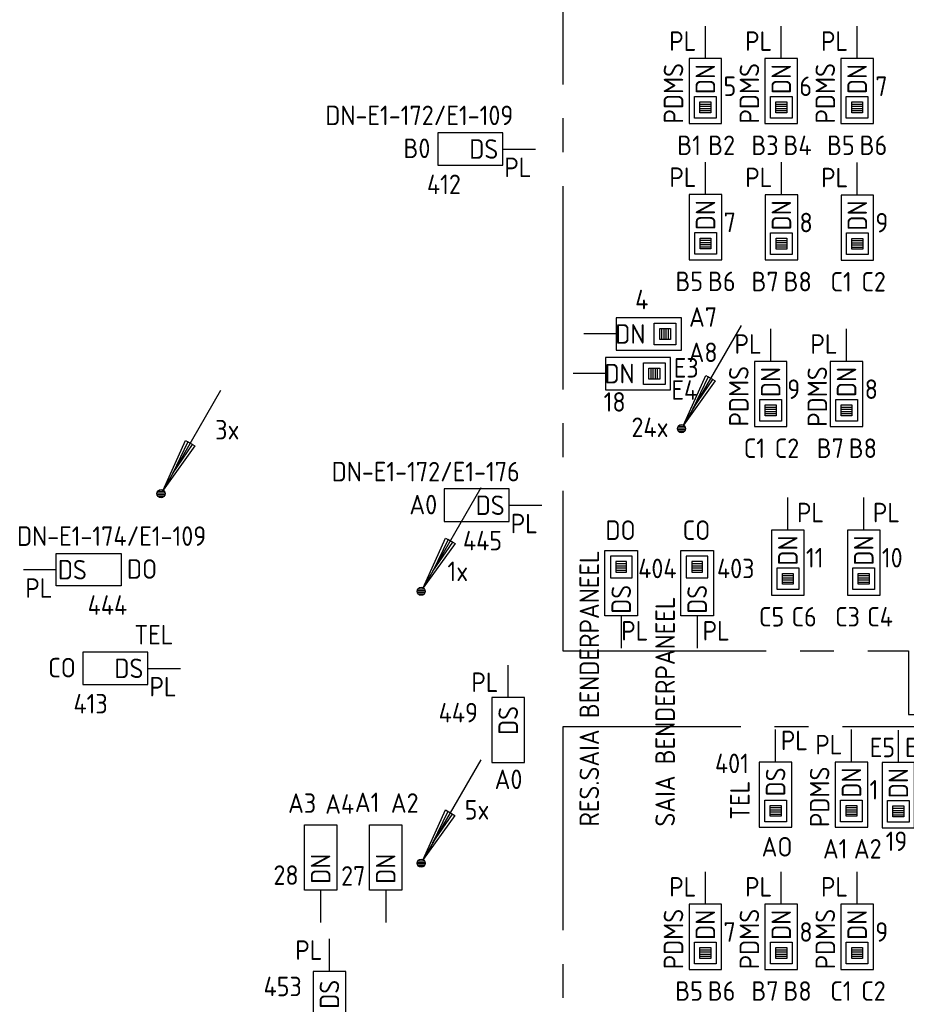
# Model space of a CAD drawing. Header units: millimetres. Extents: x 2288 to 47276, y -13790 to 63657.
# Tile 10 of 26: x 8897 to 17074, y 20491 to 29572. Entities that reach past the tile are written whole.
import ezdxf
from ezdxf.enums import TextEntityAlignment as Align

# ---------------------------------------------------------------- set-up
doc = ezdxf.new("R2010")
doc.units = ezdxf.units.MM
doc.header["$LTSCALE"] = 100
doc.linetypes.add('B0202', pattern=[28.125, 18.75, -3.125, 3.125, -3.125])
for name, color, linetype in [('EB6441--_ATTRIB', 2, 'Continuous'), ('EB6445--_ATTRIB', 2, 'Continuous'), ('EL6441--_DATACOM', 3, 'Continuous'), ('EL644104_LEIDING4', 2, 'B0202'), ('EL6445--_Datanet', 3, 'Continuous')]:
    doc.layers.add(name, color=color, linetype=linetype)
doc.styles.add('NORATT', font='isocp.shx')

# ---------------------------------------------------------------- blocks, each defined once
blk = doc.blocks.new('EA600123')
at = {"linetype": 'Continuous'}
for p, q in [((5.5, 9.526), (0.188, 0.325)), ((-0.367, 0.075), (0.367, 0.075)), ((-0.3, 0.225), (0.3, 0.225)), ((-0.367, -0.075), (0.367, -0.075)), ((-0.3, -0.225), (0.3, -0.225))]:
    blk.add_line(p, q, dxfattribs=at)
for points in [[(3.121, 4.405), (0.188, 0.325), (2.254, 4.905)], [(2.471, 4.78), (1.063, 1.84), (2.904, 4.53)]]:
    blk.add_lwpolyline(points, close=True, dxfattribs=at)
blk.add_circle((0, 0), 0.375, dxfattribs=at)
at = {"linetype": 'Continuous', "style": 'NORATT', "flags": 8}
blk.add_attdef('KBTALB', (5, 5), '', height=1.8, dxfattribs=at)
at = {"style": 'NORATT'}
for tag, flags, p in [('CODE', 9, (0, 3)), ('M_CODE', 8, (0, 0))]:
    blk.add_attdef(tag, text='', height=1.8, dxfattribs=dict(at, flags=flags)).set_placement(p, align=Align.MIDDLE_CENTER)
at = {"linetype": 'Continuous', "style": 'NORATT', "flags": 9}
for tag, p in [('PCODE', (1.25, 0)), ('PVERS', (1.25, -2)), ('PDATE', (1.25, -4))]:
    blk.add_attdef(tag, text='', height=1.8, dxfattribs=at).set_placement(p, align=Align.MIDDLE_LEFT)
blk = doc.blocks.new('EA644501')
for p, q in [((-1.5, 6), (-1.5, 0)), ((1.5, 6), (-1.5, 6)), ((1.5, 0), (1.5, 6)), ((-1.5, 0), (1.5, 0))]:
    blk.add_line(p, q)
at = {"color": 2}
blk.add_line((0, 0), (0, -3), dxfattribs=at)
at = {"style": 'NORATT', "flags": 8}
for tag, p in [('NUMMERA', (-1.5, 8)), ('NUMMERB', (1.5, 8))]:
    blk.add_attdef(tag, text='', height=1.8, rotation=90, dxfattribs=at).set_placement(p, align=Align.MIDDLE_CENTER)
blk.add_attdef('CODE', text='', height=1.8, rotation=90, dxfattribs=at).set_placement((0, 0.5), align=Align.MIDDLE_LEFT)
at = {"style": 'NORATT', "flags": 9}
for tag, p in [('VERD', (0, 4)), ('PATCHSTR', (0, 4)), ('PANEEL', (0, 4)), ('NUMMER', (6, 3)), ('TYPE', (0, -2.5)), ('FABR', (0, -2.5)), ('PCODE', (0, -3)), ('PVERS', (0, -3)), ('PDATE', (0, -3))]:
    blk.add_attdef(tag, text='', height=1.8, dxfattribs=at).set_placement(p, align=Align.BOTTOM_LEFT)
at = {"color": 1, "style": 'NORATT', "flags": 9}
blk.add_attdef('HOOGTE', text='', height=1.8, dxfattribs=at).set_placement((-3, 2), align=Align.BOTTOM_LEFT)
at = {"style": 'NORATT', "flags": 9}
for tag, p in [('NUMMERAP', (8, 1.5)), ('NUMMERBP', (8, -1.5))]:
    blk.add_attdef(tag, text='', height=1.8, dxfattribs=at).set_placement(p, align=Align.MIDDLE_CENTER)
blk = doc.blocks.new('EA644502')
for p, q in [((-1.5, 6), (-1.5, 0)), ((1.5, 6), (-1.5, 6)), ((1.5, 0), (1.5, 6)), ((-1.5, 0), (1.5, 0))]:
    blk.add_line(p, q)
at = {"color": 1}
for p, q in [((-1, 5.5), (1, 5.5)), ((-1, 3.5), (-1, 5.5)), ((1, 5.5), (1, 3.5)), ((-0.5, 5), (0.5, 5)), ((-0.5, 4), (-0.5, 5)), ((0.5, 4.8), (-0.5, 4.8)), ((0.5, 4.6), (-0.5, 4.6)), ((0.5, 5), (0.5, 4)), ((0.5, 4.4), (-0.5, 4.4)), ((0.5, 4.2), (-0.5, 4.2)), ((0.5, 4), (-0.5, 4)), ((1, 3.5), (-1, 3.5))]:
    blk.add_line(p, q, dxfattribs=at)
at = {"color": 2}
blk.add_line((0, 0), (0, -3), dxfattribs=at)
at = {"style": 'NORATT', "flags": 8}
for tag, p in [('NUMMERA', (-1.5, 8)), ('NUMMERB', (1.5, 8))]:
    blk.add_attdef(tag, text='', height=1.8, rotation=90, dxfattribs=at).set_placement(p, align=Align.MIDDLE_CENTER)
blk.add_attdef('CODE', text='', height=1.8, rotation=90, dxfattribs=at).set_placement((0, 0.5), align=Align.MIDDLE_LEFT)
at = {"style": 'NORATT', "flags": 9}
for tag, p in [('VERD', (0, 4)), ('PATCHSTR', (0, 4)), ('PANEEL', (0, 4)), ('NUMMER', (6, 3)), ('HOOGTE', (-3, 2)), ('TYPE', (0, -2.5)), ('FABR', (0, -2.5)), ('PCODE', (0, -3)), ('PVERS', (0, -3)), ('PDATE', (0, -3))]:
    blk.add_attdef(tag, text='', height=1.8, dxfattribs=at).set_placement(p, align=Align.BOTTOM_LEFT)
for tag, p in [('NUMMERAP', (8, 1.5)), ('NUMMERBP', (8, -1.5))]:
    blk.add_attdef(tag, text='', height=1.8, dxfattribs=at).set_placement(p, align=Align.MIDDLE_CENTER)

msp = doc.modelspace()

# ---------------------------------------------------------------- linework, layer by layer
at = {"layer": 'EL644104_LEIDING4', "color": 90, "linetype": 'B0202', "elevation": -600}
for points in [[(21172, 30850), (13906.5, 30850), (13906.5, 23752), (17094.8, 23752), (17094.8, 23205), (17094.8, 23164.9), (18399, 23164.9), (18399, 23755), (21168.5, 23755), (21168.5, 26161.1), (21534.8, 26161.1), (21534.8, 27415), (21172, 27415), (21172, 30850)], [(21172, 30850), (13906.5, 30850), (13906.5, 23752), (17094.8, 23752), (17094.8, 23205), (17094.8, 23164.9), (18399, 23164.9), (18399, 23755), (21168.5, 23755), (21168.5, 26161.1), (21534.8, 26161.1), (21534.8, 27415), (21172, 27415), (21172, 30850)], [(21172, 30850), (13906.5, 30850), (13906.5, 23752), (17094.8, 23752), (17094.8, 23205), (17094.8, 23164.9), (18399, 23164.9), (18399, 23755), (21168.5, 23755), (21168.5, 26161.1), (21534.8, 26161.1), (21534.8, 27415), (21172, 27415), (21172, 30850)], [(21172, 30850), (13906.5, 30850), (13906.5, 23752), (17094.8, 23752), (17094.8, 23205), (17094.8, 23164.9), (18399, 23164.9), (18399, 23755), (21168.5, 23755), (21168.5, 26161.1), (21534.8, 26161.1), (21534.8, 27415), (21172, 27415), (21172, 30850)], [(21172, 23050), (13906.5, 23050), (13906.5, 15952), (17094.8, 15952), (17094.8, 15405), (17094.8, 15364.9), (18399, 15364.9), (18399, 15955), (21168.5, 15955), (21168.5, 18361.1), (21534.8, 18361.1), (21534.8, 19615), (21172, 19615), (21172, 23050)]]:
    msp.add_lwpolyline(points, dxfattribs=at)

# ---------------------------------------------------------------- block references
at = {"layer": 'EL6441--_DATACOM'}
ref = msp.add_blockref('EA600123', (15000, 25799.7), dxfattribs=dict(at, xscale=100, yscale=100, zscale=100))
ref.add_attrib('KBTALB', '24x', (14539.3, 25722.9), dxfattribs={"layer": 'EB6441--_ATTRIB', "color": 1, "linetype": 'Continuous', "height": 180, "style": 'NORATT', "flags": 8})
ref = msp.add_blockref('EA600123', (10200, 25200.3), dxfattribs=dict(at, xscale=100, yscale=100, zscale=100))
ref.add_attrib('KBTALB', '3x', (10700, 25700.3), dxfattribs={"layer": 'EB6441--_ATTRIB', "color": 1, "linetype": 'Continuous', "height": 180, "style": 'NORATT', "flags": 8})
ref = msp.add_blockref('EA600123', (12600, 24300.3), dxfattribs=dict(at, xscale=100, yscale=100, zscale=100))
ref.add_attrib('KBTALB', '1x', (12842.2, 24394.1), dxfattribs={"layer": 'EB6441--_ATTRIB', "color": 1, "linetype": 'Continuous', "height": 180, "style": 'NORATT', "flags": 8})
ref = msp.add_blockref('EA600123', (12599.2, 21792.5), dxfattribs=dict(at, xscale=100, yscale=100, zscale=100))
ref.add_attrib('KBTALB', '5x', (13001.1, 22194.7), dxfattribs={"layer": 'EB6441--_ATTRIB', "color": 1, "linetype": 'Continuous', "height": 180, "style": 'NORATT', "flags": 8})
at = {"layer": 'EL6445--_Datanet'}
ref = msp.add_blockref('EA644502', (15220.8, 29213.4), dxfattribs=dict(at, xscale=100, yscale=100, zscale=100, rotation=180))
ref.add_attrib('CODE', 'DN', dxfattribs={"layer": 'EB6445--_ATTRIB', "color": 1, "height": 180, "rotation": 90, "style": 'NORATT', "flags": 8}).set_placement((15220.8, 29163.4), align=Align.MIDDLE_RIGHT)
ref.add_attrib('NUMMERA', 'B1', dxfattribs={"layer": 'EB6445--_ATTRIB', "color": 1, "height": 180, "style": 'NORATT', "flags": 8}).set_placement((15070.8, 28413.4), align=Align.MIDDLE_CENTER)
ref.add_attrib('NUMMERB', 'B2', dxfattribs={"layer": 'EB6445--_ATTRIB', "color": 1, "height": 180, "style": 'NORATT', "flags": 8}).set_placement((15370.8, 28413.4), align=Align.MIDDLE_CENTER)
ref.add_attrib('PATCHSTR', 'PDMS', dxfattribs={"layer": 'EB6445--_ATTRIB', "color": 1, "height": 180, "rotation": 90, "style": 'NORATT', "flags": 8}).set_placement((15070.8, 28613.4), align=Align.BOTTOM_LEFT)
ref.add_attrib('HOOGTE', 'PL', dxfattribs={"layer": 'EB6445--_ATTRIB', "color": 1, "height": 180, "style": 'NORATT', "flags": 8}).set_placement((14887.3, 29230.2), align=Align.BOTTOM_LEFT)
ref.add_attrib('TYPE', '5', dxfattribs={"layer": 'EB6445--_ATTRIB', "color": 1, "height": 180, "style": 'NORATT', "flags": 8}).set_placement((15387.8, 28813.8), align=Align.BOTTOM_LEFT)
ref = msp.add_blockref('EA644502', (15920.8, 29213.4), dxfattribs=dict(at, xscale=100, yscale=100, zscale=100, rotation=180))
ref.add_attrib('CODE', 'DN', dxfattribs={"layer": 'EB6445--_ATTRIB', "color": 1, "height": 180, "rotation": 90, "style": 'NORATT', "flags": 8}).set_placement((15920.8, 29163.4), align=Align.MIDDLE_RIGHT)
ref.add_attrib('NUMMERA', 'B3', dxfattribs={"layer": 'EB6445--_ATTRIB', "color": 1, "height": 180, "style": 'NORATT', "flags": 8}).set_placement((15770.8, 28413.4), align=Align.MIDDLE_CENTER)
ref.add_attrib('NUMMERB', 'B4', dxfattribs={"layer": 'EB6445--_ATTRIB', "color": 1, "height": 180, "style": 'NORATT', "flags": 8}).set_placement((16070.8, 28413.4), align=Align.MIDDLE_CENTER)
ref.add_attrib('PATCHSTR', 'PDMS', dxfattribs={"layer": 'EB6445--_ATTRIB', "color": 1, "height": 180, "rotation": 90, "style": 'NORATT', "flags": 8}).set_placement((15770.8, 28613.4), align=Align.BOTTOM_LEFT)
ref.add_attrib('HOOGTE', 'PL', dxfattribs={"layer": 'EB6445--_ATTRIB', "color": 1, "height": 180, "style": 'NORATT', "flags": 8}).set_placement((15587.3, 29230.2), align=Align.BOTTOM_LEFT)
ref.add_attrib('TYPE', '6', dxfattribs={"layer": 'EB6445--_ATTRIB', "color": 1, "height": 180, "style": 'NORATT', "flags": 8}).set_placement((16087.8, 28813.8), align=Align.BOTTOM_LEFT)
ref = msp.add_blockref('EA644502', (16620.8, 29213.4), dxfattribs=dict(at, xscale=100, yscale=100, zscale=100, rotation=180))
ref.add_attrib('CODE', 'DN', dxfattribs={"layer": 'EB6445--_ATTRIB', "color": 1, "height": 180, "rotation": 90, "style": 'NORATT', "flags": 8}).set_placement((16620.8, 29163.4), align=Align.MIDDLE_RIGHT)
ref.add_attrib('NUMMERA', 'B5', dxfattribs={"layer": 'EB6445--_ATTRIB', "color": 1, "height": 180, "style": 'NORATT', "flags": 8}).set_placement((16470.8, 28413.4), align=Align.MIDDLE_CENTER)
ref.add_attrib('NUMMERB', 'B6', dxfattribs={"layer": 'EB6445--_ATTRIB', "color": 1, "height": 180, "style": 'NORATT', "flags": 8}).set_placement((16770.8, 28413.4), align=Align.MIDDLE_CENTER)
ref.add_attrib('PATCHSTR', 'PDMS', dxfattribs={"layer": 'EB6445--_ATTRIB', "color": 1, "height": 180, "rotation": 90, "style": 'NORATT', "flags": 8}).set_placement((16470.8, 28613.4), align=Align.BOTTOM_LEFT)
ref.add_attrib('HOOGTE', 'PL', dxfattribs={"layer": 'EB6445--_ATTRIB', "color": 1, "height": 180, "style": 'NORATT', "flags": 8}).set_placement((16287.3, 29230.2), align=Align.BOTTOM_LEFT)
ref.add_attrib('TYPE', '7', dxfattribs={"layer": 'EB6445--_ATTRIB', "color": 1, "height": 180, "style": 'NORATT', "flags": 8}).set_placement((16787.8, 28813.8), align=Align.BOTTOM_LEFT)
ref = msp.add_blockref('EA644501', (13353.5, 28379.1), dxfattribs=dict(at, xscale=100, yscale=100, zscale=100, rotation=90))
ref.add_attrib('CODE', 'DS', dxfattribs={"layer": 'EB6445--_ATTRIB', "color": 1, "height": 180, "style": 'NORATT', "flags": 8}).set_placement((13310.6, 28379.1), align=Align.MIDDLE_RIGHT)
ref.add_attrib('NUMMERA', 'B0', dxfattribs={"layer": 'EB6445--_ATTRIB', "color": 1, "height": 180, "style": 'NORATT', "flags": 8}).set_placement((12560.3, 28385.4), align=Align.MIDDLE_CENTER)
ref.add_attrib('PATCHSTR', 'DN-E1-172/E1-109', dxfattribs={"layer": 'EB6445--_ATTRIB', "color": 1, "height": 180, "style": 'NORATT', "flags": 8}).set_placement((11715.4, 28545.1), align=Align.BOTTOM_LEFT)
ref.add_attrib('HOOGTE', 'PL', dxfattribs={"layer": 'EB6445--_ATTRIB', "color": 1, "height": 180, "style": 'NORATT', "flags": 8}).set_placement((13366.8, 28066.1), align=Align.BOTTOM_LEFT)
ref.add_attrib('TYPE', '412', dxfattribs={"layer": 'EB6445--_ATTRIB', "color": 1, "height": 180, "style": 'NORATT', "flags": 8}).set_placement((12653, 27909.1), align=Align.BOTTOM_LEFT)
ref = msp.add_blockref('EA644502', (15222.3, 27958.2), dxfattribs=dict(at, xscale=100, yscale=100, zscale=100, rotation=180))
ref.add_attrib('CODE', 'DN', dxfattribs={"layer": 'EB6445--_ATTRIB', "color": 1, "height": 180, "rotation": 90, "style": 'NORATT', "flags": 8}).set_placement((15222.3, 27908.2), align=Align.MIDDLE_RIGHT)
ref.add_attrib('NUMMERA', 'B5', dxfattribs={"layer": 'EB6445--_ATTRIB', "color": 1, "height": 180, "style": 'NORATT', "flags": 8}).set_placement((15072.3, 27158.2), align=Align.MIDDLE_CENTER)
ref.add_attrib('NUMMERB', 'B6', dxfattribs={"layer": 'EB6445--_ATTRIB', "color": 1, "height": 180, "style": 'NORATT', "flags": 8}).set_placement((15372.3, 27158.2), align=Align.MIDDLE_CENTER)
ref.add_attrib('HOOGTE', 'PL', dxfattribs={"layer": 'EB6445--_ATTRIB', "color": 1, "height": 180, "style": 'NORATT', "flags": 8}).set_placement((14888.8, 27975), align=Align.BOTTOM_LEFT)
ref.add_attrib('TYPE', '7', dxfattribs={"layer": 'EB6445--_ATTRIB', "color": 1, "height": 180, "style": 'NORATT', "flags": 8}).set_placement((15389.2, 27558.6), align=Align.BOTTOM_LEFT)
ref = msp.add_blockref('EA644502', (15922.3, 27956.5), dxfattribs=dict(at, xscale=100, yscale=100, zscale=100, rotation=180))
ref.add_attrib('CODE', 'DN', dxfattribs={"layer": 'EB6445--_ATTRIB', "color": 1, "height": 180, "rotation": 90, "style": 'NORATT', "flags": 8}).set_placement((15922.3, 27906.5), align=Align.MIDDLE_RIGHT)
ref.add_attrib('NUMMERA', 'B7', dxfattribs={"layer": 'EB6445--_ATTRIB', "color": 1, "height": 180, "style": 'NORATT', "flags": 8}).set_placement((15772.3, 27156.5), align=Align.MIDDLE_CENTER)
ref.add_attrib('NUMMERB', 'B8', dxfattribs={"layer": 'EB6445--_ATTRIB', "color": 1, "height": 180, "style": 'NORATT', "flags": 8}).set_placement((16072.3, 27156.5), align=Align.MIDDLE_CENTER)
ref.add_attrib('HOOGTE', 'PL', dxfattribs={"layer": 'EB6445--_ATTRIB', "color": 1, "height": 180, "style": 'NORATT', "flags": 8}).set_placement((15588.8, 27973.3), align=Align.BOTTOM_LEFT)
ref.add_attrib('TYPE', '8', dxfattribs={"layer": 'EB6445--_ATTRIB', "color": 1, "height": 180, "style": 'NORATT', "flags": 8}).set_placement((16089.2, 27556.9), align=Align.BOTTOM_LEFT)
ref = msp.add_blockref('EA644502', (16622.3, 27954.8), dxfattribs=dict(at, xscale=100, yscale=100, zscale=100, rotation=180))
ref.add_attrib('CODE', 'DN', dxfattribs={"layer": 'EB6445--_ATTRIB', "color": 1, "height": 180, "rotation": 90, "style": 'NORATT', "flags": 8}).set_placement((16622.3, 27904.8), align=Align.MIDDLE_RIGHT)
ref.add_attrib('NUMMERA', 'C1', dxfattribs={"layer": 'EB6445--_ATTRIB', "color": 1, "height": 180, "style": 'NORATT', "flags": 8}).set_placement((16472.3, 27154.8), align=Align.MIDDLE_CENTER)
ref.add_attrib('NUMMERB', 'C2', dxfattribs={"layer": 'EB6445--_ATTRIB', "color": 1, "height": 180, "style": 'NORATT', "flags": 8}).set_placement((16772.3, 27154.8), align=Align.MIDDLE_CENTER)
ref.add_attrib('HOOGTE', 'PL', dxfattribs={"layer": 'EB6445--_ATTRIB', "color": 1, "height": 180, "style": 'NORATT', "flags": 8}).set_placement((16288.8, 27971.6), align=Align.BOTTOM_LEFT)
ref.add_attrib('TYPE', '9', dxfattribs={"layer": 'EB6445--_ATTRIB', "color": 1, "height": 180, "style": 'NORATT', "flags": 8}).set_placement((16789.2, 27555.2), align=Align.BOTTOM_LEFT)
ref = msp.add_blockref('EA644502', (14399.5, 26673.2), dxfattribs=dict(at, xscale=100, yscale=100, zscale=100, rotation=270))
ref.add_attrib('CODE', 'DN', dxfattribs={"layer": 'EB6445--_ATTRIB', "color": 1, "height": 180, "style": 'NORATT', "flags": 8}).set_placement((14668.1, 26673.2), align=Align.MIDDLE_RIGHT)
ref.add_attrib('NUMMERA', 'A7', dxfattribs={"layer": 'EB6445--_ATTRIB', "color": 1, "height": 180, "style": 'NORATT', "flags": 8}).set_placement((15199.5, 26829.4), align=Align.MIDDLE_CENTER)
ref.add_attrib('NUMMERB', 'A8', dxfattribs={"layer": 'EB6445--_ATTRIB', "color": 1, "height": 180, "style": 'NORATT', "flags": 8}).set_placement((15199.5, 26503.9), align=Align.MIDDLE_CENTER)
ref.add_attrib('TYPE', '4', dxfattribs={"layer": 'EB6445--_ATTRIB', "color": 1, "height": 180, "style": 'NORATT', "flags": 8}).set_placement((14573.1, 26846.7), align=Align.BOTTOM_LEFT)
ref = msp.add_blockref('EA644502', (15823.1, 26419.5), dxfattribs=dict(at, xscale=100, yscale=100, zscale=100, rotation=180))
ref.add_attrib('CODE', 'DN', dxfattribs={"layer": 'EB6445--_ATTRIB', "color": 1, "height": 180, "rotation": 90, "style": 'NORATT', "flags": 8}).set_placement((15823.1, 26369.5), align=Align.MIDDLE_RIGHT)
ref.add_attrib('NUMMERA', 'C1', dxfattribs={"layer": 'EB6445--_ATTRIB', "color": 1, "height": 180, "style": 'NORATT', "flags": 8}).set_placement((15673.1, 25619.5), align=Align.MIDDLE_CENTER)
ref.add_attrib('NUMMERB', 'C2', dxfattribs={"layer": 'EB6445--_ATTRIB', "color": 1, "height": 180, "style": 'NORATT', "flags": 8}).set_placement((15973.1, 25619.5), align=Align.MIDDLE_CENTER)
ref.add_attrib('PATCHSTR', 'PDMS', dxfattribs={"layer": 'EB6445--_ATTRIB', "color": 1, "height": 180, "rotation": 90, "style": 'NORATT', "flags": 8}).set_placement((15673.1, 25819.5), align=Align.BOTTOM_LEFT)
ref.add_attrib('HOOGTE', 'PL', dxfattribs={"layer": 'EB6445--_ATTRIB', "color": 1, "height": 180, "style": 'NORATT', "flags": 8}).set_placement((15489.7, 26436.3), align=Align.BOTTOM_LEFT)
ref.add_attrib('TYPE', '9', dxfattribs={"layer": 'EB6445--_ATTRIB', "color": 1, "height": 180, "style": 'NORATT', "flags": 8}).set_placement((15975.8, 26019.9), align=Align.BOTTOM_LEFT)
ref = msp.add_blockref('EA644502', (16523.1, 26419.5), dxfattribs=dict(at, xscale=100, yscale=100, zscale=100, rotation=180))
ref.add_attrib('CODE', 'DN', dxfattribs={"layer": 'EB6445--_ATTRIB', "color": 1, "height": 180, "rotation": 90, "style": 'NORATT', "flags": 8}).set_placement((16523.1, 26369.5), align=Align.MIDDLE_RIGHT)
ref.add_attrib('NUMMERA', 'B7', dxfattribs={"layer": 'EB6445--_ATTRIB', "color": 1, "height": 180, "style": 'NORATT', "flags": 8}).set_placement((16373.1, 25619.5), align=Align.MIDDLE_CENTER)
ref.add_attrib('NUMMERB', 'B8', dxfattribs={"layer": 'EB6445--_ATTRIB', "color": 1, "height": 180, "style": 'NORATT', "flags": 8}).set_placement((16673.1, 25619.5), align=Align.MIDDLE_CENTER)
ref.add_attrib('PATCHSTR', 'PDMS', dxfattribs={"layer": 'EB6445--_ATTRIB', "color": 1, "height": 180, "rotation": 90, "style": 'NORATT', "flags": 8}).set_placement((16397.3, 25816.9), align=Align.BOTTOM_LEFT)
ref.add_attrib('HOOGTE', 'PL', dxfattribs={"layer": 'EB6445--_ATTRIB', "color": 1, "height": 180, "style": 'NORATT', "flags": 8}).set_placement((16189.7, 26436.3), align=Align.BOTTOM_LEFT)
ref.add_attrib('TYPE', '8', dxfattribs={"layer": 'EB6445--_ATTRIB', "color": 1, "height": 180, "style": 'NORATT', "flags": 8}).set_placement((16690.1, 26019.9), align=Align.BOTTOM_LEFT)
ref = msp.add_blockref('EA644502', (14300.3, 26307.6), dxfattribs=dict(at, xscale=100, yscale=100, zscale=100, rotation=270))
ref.add_attrib('CODE', 'DN', dxfattribs={"layer": 'EB6445--_ATTRIB', "color": 1, "height": 180, "style": 'NORATT', "flags": 8}).set_placement((14568.9, 26307.6), align=Align.MIDDLE_RIGHT)
ref.add_attrib('NUMMERA', 'E3', dxfattribs={"layer": 'EB6445--_ATTRIB', "color": 1, "height": 180, "style": 'NORATT', "flags": 8}).set_placement((15044.3, 26360.9), align=Align.MIDDLE_CENTER)
ref.add_attrib('NUMMERB', 'E4', dxfattribs={"layer": 'EB6445--_ATTRIB', "color": 1, "height": 180, "style": 'NORATT', "flags": 8}).set_placement((15026.4, 26156.2), align=Align.MIDDLE_CENTER)
ref.add_attrib('TYPE', '18', dxfattribs={"layer": 'EB6445--_ATTRIB', "color": 1, "height": 180, "style": 'NORATT', "flags": 8}).set_placement((14282.6, 25902.4), align=Align.BOTTOM_LEFT)
ref = msp.add_blockref('EA644501', (13412.4, 25093.4), dxfattribs=dict(at, xscale=100, yscale=100, zscale=100, rotation=90))
ref.add_attrib('CODE', 'DS', dxfattribs={"layer": 'EB6445--_ATTRIB', "color": 1, "height": 180, "style": 'NORATT', "flags": 8}).set_placement((13369.5, 25093.4), align=Align.MIDDLE_RIGHT)
ref.add_attrib('NUMMERA', 'A0', dxfattribs={"layer": 'EB6445--_ATTRIB', "color": 1, "height": 180, "style": 'NORATT', "flags": 8}).set_placement((12619.2, 25099.8), align=Align.MIDDLE_CENTER)
ref.add_attrib('PATCHSTR', 'DN-E1-172/E1-176', dxfattribs={"layer": 'EB6445--_ATTRIB', "color": 1, "height": 180, "style": 'NORATT', "flags": 8}).set_placement((11774.3, 25259.5), align=Align.BOTTOM_LEFT)
ref.add_attrib('HOOGTE', 'PL', dxfattribs={"layer": 'EB6445--_ATTRIB', "color": 1, "height": 180, "style": 'NORATT', "flags": 8}).set_placement((13425.7, 24780.5), align=Align.BOTTOM_LEFT)
ref.add_attrib('TYPE', '445', dxfattribs={"layer": 'EB6445--_ATTRIB', "color": 1, "height": 180, "style": 'NORATT', "flags": 8}).set_placement((12985.1, 24623.5), align=Align.BOTTOM_LEFT)
ref = msp.add_blockref('EA644502', (15981.6, 24865.2), dxfattribs=dict(at, xscale=100, yscale=100, zscale=100, rotation=180))
ref.add_attrib('CODE', 'DN', dxfattribs={"layer": 'EB6445--_ATTRIB', "color": 1, "height": 180, "rotation": 90, "style": 'NORATT', "flags": 8}).set_placement((15981.6, 24815.2), align=Align.MIDDLE_RIGHT)
ref.add_attrib('NUMMERA', 'C5', dxfattribs={"layer": 'EB6445--_ATTRIB', "color": 1, "height": 180, "style": 'NORATT', "flags": 8}).set_placement((15831.6, 24065.2), align=Align.MIDDLE_CENTER)
ref.add_attrib('NUMMERB', 'C6', dxfattribs={"layer": 'EB6445--_ATTRIB', "color": 1, "height": 180, "style": 'NORATT', "flags": 8}).set_placement((16131.6, 24065.2), align=Align.MIDDLE_CENTER)
ref.add_attrib('HOOGTE', 'PL', dxfattribs={"layer": 'EB6445--_ATTRIB', "color": 1, "height": 180, "style": 'NORATT', "flags": 8}).set_placement((16065.8, 24882), align=Align.BOTTOM_LEFT)
ref.add_attrib('TYPE', '11', dxfattribs={"layer": 'EB6445--_ATTRIB', "color": 1, "height": 180, "style": 'NORATT', "flags": 8}).set_placement((16148.6, 24465.6), align=Align.BOTTOM_LEFT)
ref = msp.add_blockref('EA644502', (16681.6, 24865.2), dxfattribs=dict(at, xscale=100, yscale=100, zscale=100, rotation=180))
ref.add_attrib('CODE', 'DN', dxfattribs={"layer": 'EB6445--_ATTRIB', "color": 1, "height": 180, "rotation": 90, "style": 'NORATT', "flags": 8}).set_placement((16681.6, 24815.2), align=Align.MIDDLE_RIGHT)
ref.add_attrib('NUMMERA', 'C3', dxfattribs={"layer": 'EB6445--_ATTRIB', "color": 1, "height": 180, "style": 'NORATT', "flags": 8}).set_placement((16531.6, 24065.2), align=Align.MIDDLE_CENTER)
ref.add_attrib('NUMMERB', 'C4', dxfattribs={"layer": 'EB6445--_ATTRIB', "color": 1, "height": 180, "style": 'NORATT', "flags": 8}).set_placement((16831.6, 24065.2), align=Align.MIDDLE_CENTER)
ref.add_attrib('HOOGTE', 'PL', dxfattribs={"layer": 'EB6445--_ATTRIB', "color": 1, "height": 180, "style": 'NORATT', "flags": 8}).set_placement((16765.8, 24882), align=Align.BOTTOM_LEFT)
ref.add_attrib('TYPE', '10', dxfattribs={"layer": 'EB6445--_ATTRIB', "color": 1, "height": 180, "style": 'NORATT', "flags": 8}).set_placement((16848.6, 24465.6), align=Align.BOTTOM_LEFT)
ref = msp.add_blockref('EA644502', (14444.8, 24075), dxfattribs=dict(at, xscale=-100, yscale=100, zscale=100))
ref.add_attrib('CODE', 'DS', dxfattribs={"layer": 'EB6445--_ATTRIB', "color": 1, "height": 180, "rotation": 90, "style": 'NORATT', "flags": 8}).set_placement((14444.8, 24359), align=Align.MIDDLE_RIGHT)
ref.add_attrib('NUMMERA', 'DO', dxfattribs={"layer": 'EB6445--_ATTRIB', "color": 1, "height": 180, "style": 'NORATT', "flags": 8}).set_placement((14438.4, 24863.7), align=Align.MIDDLE_CENTER)
ref.add_attrib('PATCHSTR', 'RES.SAIA BENDERPANEEL', dxfattribs={"layer": 'EB6445--_ATTRIB', "color": 1, "height": 180, "rotation": 90, "style": 'NORATT', "flags": 8}).set_placement((14294.2, 22130.2), align=Align.BOTTOM_LEFT)
ref.add_attrib('HOOGTE', 'PL', dxfattribs={"layer": 'EB6445--_ATTRIB', "color": 1, "height": 180, "style": 'NORATT', "flags": 8}).set_placement((14444.8, 23791.7), align=Align.BOTTOM_LEFT)
ref.add_attrib('TYPE', '404', dxfattribs={"layer": 'EB6445--_ATTRIB', "color": 1, "height": 180, "style": 'NORATT', "flags": 8}).set_placement((14601.3, 24366.6), align=Align.BOTTOM_LEFT)
ref = msp.add_blockref('EA644501', (9231.8, 24499), dxfattribs=dict(at, xscale=-100, yscale=100, zscale=100, rotation=270))
ref.add_attrib('CODE', 'DS', dxfattribs={"layer": 'EB6445--_ATTRIB', "color": 1, "height": 180, "style": 'NORATT', "flags": 8}).set_placement((9515.8, 24499), align=Align.MIDDLE_RIGHT)
ref.add_attrib('NUMMERA', 'DO', dxfattribs={"layer": 'EB6445--_ATTRIB', "color": 1, "height": 180, "style": 'NORATT', "flags": 8}).set_placement((10024.9, 24505.3), align=Align.MIDDLE_CENTER)
ref.add_attrib('PATCHSTR', 'DN-E1-174/E1-109', dxfattribs={"layer": 'EB6445--_ATTRIB', "color": 1, "height": 180, "style": 'NORATT', "flags": 8}).set_placement((8871.8, 24665), align=Align.BOTTOM_LEFT)
ref.add_attrib('HOOGTE', 'PL', dxfattribs={"layer": 'EB6445--_ATTRIB', "color": 1, "height": 180, "style": 'NORATT', "flags": 8}).set_placement((8948.5, 24186), align=Align.BOTTOM_LEFT)
ref.add_attrib('TYPE', '444', dxfattribs={"layer": 'EB6445--_ATTRIB', "color": 1, "height": 180, "style": 'NORATT', "flags": 8}).set_placement((9523.4, 24029), align=Align.BOTTOM_LEFT)
ref = msp.add_blockref('EA644502', (15144.8, 24075), dxfattribs=dict(at, xscale=-100, yscale=100, zscale=100))
ref.add_attrib('CODE', 'DS', dxfattribs={"layer": 'EB6445--_ATTRIB', "color": 1, "height": 180, "rotation": 90, "style": 'NORATT', "flags": 8}).set_placement((15144.8, 24359), align=Align.MIDDLE_RIGHT)
ref.add_attrib('NUMMERA', 'CO', dxfattribs={"layer": 'EB6445--_ATTRIB', "color": 1, "height": 180, "style": 'NORATT', "flags": 8}).set_placement((15138.4, 24863.7), align=Align.MIDDLE_CENTER)
ref.add_attrib('PATCHSTR', 'SAIA BENDERPANEEL', dxfattribs={"layer": 'EB6445--_ATTRIB', "color": 1, "height": 180, "rotation": 90, "style": 'NORATT', "flags": 8}).set_placement((14993.8, 22130.2), align=Align.BOTTOM_LEFT)
ref.add_attrib('HOOGTE', 'PL', dxfattribs={"layer": 'EB6445--_ATTRIB', "color": 1, "height": 180, "style": 'NORATT', "flags": 8}).set_placement((15195.3, 23791.7), align=Align.BOTTOM_LEFT)
ref.add_attrib('TYPE', '403', dxfattribs={"layer": 'EB6445--_ATTRIB', "color": 1, "height": 180, "style": 'NORATT', "flags": 8}).set_placement((15328, 24366.6), align=Align.BOTTOM_LEFT)
ref = msp.add_blockref('EA644501', (10080, 23589.4), dxfattribs=dict(at, xscale=100, yscale=100, zscale=100, rotation=90))
ref.add_attrib('CODE', 'DS', dxfattribs={"layer": 'EB6445--_ATTRIB', "color": 1, "height": 180, "style": 'NORATT', "flags": 8}).set_placement((10037.1, 23589.4), align=Align.MIDDLE_RIGHT)
ref.add_attrib('NUMMERA', 'CO', dxfattribs={"layer": 'EB6445--_ATTRIB', "color": 1, "height": 180, "style": 'NORATT', "flags": 8}).set_placement((9286.8, 23595.7), align=Align.MIDDLE_CENTER)
ref.add_attrib('PATCHSTR', 'TEL', dxfattribs={"layer": 'EB6445--_ATTRIB', "color": 1, "height": 180, "style": 'NORATT', "flags": 8}).set_placement((9954, 23755.4), align=Align.BOTTOM_LEFT)
ref.add_attrib('HOOGTE', 'PL', dxfattribs={"layer": 'EB6445--_ATTRIB', "color": 1, "height": 180, "style": 'NORATT', "flags": 8}).set_placement((10093.3, 23276.4), align=Align.BOTTOM_LEFT)
ref.add_attrib('TYPE', '413', dxfattribs={"layer": 'EB6445--_ATTRIB', "color": 1, "height": 180, "style": 'NORATT', "flags": 8}).set_placement((9392.4, 23119.4), align=Align.BOTTOM_LEFT)
ref = msp.add_blockref('EA644501', (13402.4, 23320), dxfattribs=dict(at, xscale=100, yscale=100, zscale=100, rotation=180))
ref.add_attrib('CODE', 'DS', dxfattribs={"layer": 'EB6445--_ATTRIB', "color": 1, "height": 180, "rotation": 90, "style": 'NORATT', "flags": 8}).set_placement((13402.4, 22974.9), align=Align.MIDDLE_LEFT)
ref.add_attrib('NUMMERA', 'A0', dxfattribs={"layer": 'EB6445--_ATTRIB', "color": 1, "height": 180, "style": 'NORATT', "flags": 8}).set_placement((13405.3, 22565.9), align=Align.MIDDLE_CENTER)
ref.add_attrib('VERD', ' PL', dxfattribs={"layer": 'EB6445--_ATTRIB', "color": 1, "height": 180, "style": 'NORATT', "flags": 8}).set_placement((12959.7, 23317.1), align=Align.BOTTOM_LEFT)
ref.add_attrib('TYPE', '449', dxfattribs={"layer": 'EB6445--_ATTRIB', "color": 1, "height": 180, "style": 'NORATT', "flags": 8}).set_placement((12760.9, 23037), align=Align.BOTTOM_LEFT)
ref = msp.add_blockref('EA644502', (15868.5, 22725), dxfattribs=dict(at, xscale=100, yscale=100, zscale=100, rotation=180))
ref.add_attrib('CODE', 'DS', dxfattribs={"layer": 'EB6445--_ATTRIB', "color": 1, "height": 180, "rotation": 90, "style": 'NORATT', "flags": 8}).set_placement((15868.5, 22675), align=Align.MIDDLE_RIGHT)
ref.add_attrib('NUMMERA', 'AO', dxfattribs={"layer": 'EB6445--_ATTRIB', "color": 1, "height": 180, "style": 'NORATT', "flags": 8}).set_placement((15881.9, 21943.7), align=Align.MIDDLE_CENTER)
ref.add_attrib('PATCHSTR', 'TEL', dxfattribs={"layer": 'EB6445--_ATTRIB', "color": 1, "height": 180, "rotation": 90, "style": 'NORATT', "flags": 8}).set_placement((15682.9, 22192.7), align=Align.BOTTOM_LEFT)
ref.add_attrib('HOOGTE', 'PL', dxfattribs={"layer": 'EB6445--_ATTRIB', "color": 1, "height": 180, "style": 'NORATT', "flags": 8}).set_placement((15916.9, 22780.7), align=Align.BOTTOM_LEFT)
ref.add_attrib('TYPE', '401', dxfattribs={"layer": 'EB6445--_ATTRIB', "color": 1, "height": 180, "style": 'NORATT', "flags": 8}).set_placement((15309.4, 22568.6), align=Align.BOTTOM_LEFT)
ref = msp.add_blockref('EA644502', (16568.5, 22725), dxfattribs=dict(at, xscale=100, yscale=100, zscale=100, rotation=180))
ref.add_attrib('CODE', 'DN', dxfattribs={"layer": 'EB6445--_ATTRIB', "color": 1, "height": 180, "rotation": 90, "style": 'NORATT', "flags": 8}).set_placement((16568.5, 22675), align=Align.MIDDLE_RIGHT)
ref.add_attrib('NUMMERA', 'A1', dxfattribs={"layer": 'EB6445--_ATTRIB', "color": 1, "height": 180, "style": 'NORATT', "flags": 8}).set_placement((16418.5, 21925), align=Align.MIDDLE_CENTER)
ref.add_attrib('NUMMERB', 'A2', dxfattribs={"layer": 'EB6445--_ATTRIB', "color": 1, "height": 180, "style": 'NORATT', "flags": 8}).set_placement((16718.5, 21925), align=Align.MIDDLE_CENTER)
ref.add_attrib('PATCHSTR', 'PDMS', dxfattribs={"layer": 'EB6445--_ATTRIB', "color": 1, "height": 180, "rotation": 90, "style": 'NORATT', "flags": 8}).set_placement((16418.5, 22125), align=Align.BOTTOM_LEFT)
ref.add_attrib('HOOGTE', 'PL', dxfattribs={"layer": 'EB6445--_ATTRIB', "color": 1, "height": 180, "style": 'NORATT', "flags": 8}).set_placement((16235, 22741.8), align=Align.BOTTOM_LEFT)
ref.add_attrib('TYPE', '1', dxfattribs={"layer": 'EB6445--_ATTRIB', "color": 1, "height": 180, "style": 'NORATT', "flags": 8}).set_placement((16735.5, 22325.4), align=Align.BOTTOM_LEFT)
ref = msp.add_blockref('EA644502', (17001.2, 22719.8), dxfattribs=dict(at, xscale=100, yscale=100, zscale=100, rotation=180))
ref.add_attrib('CODE', 'DN', dxfattribs={"layer": 'EB6445--_ATTRIB', "color": 1, "height": 180, "rotation": 90, "style": 'NORATT', "flags": 8}).set_placement((17001.2, 22669.8), align=Align.MIDDLE_RIGHT)
ref.add_attrib('NUMMERA', 'E5', dxfattribs={"layer": 'EB6445--_ATTRIB', "color": 1, "height": 180, "style": 'NORATT', "flags": 8}).set_placement((16853.8, 22859.6), align=Align.MIDDLE_CENTER)
ref.add_attrib('NUMMERB', 'E6', dxfattribs={"layer": 'EB6445--_ATTRIB', "color": 1, "height": 180, "style": 'NORATT', "flags": 8}).set_placement((17178.2, 22859.6), align=Align.MIDDLE_CENTER)
ref.add_attrib('TYPE', '19', dxfattribs={"layer": 'EB6445--_ATTRIB', "color": 1, "height": 180, "style": 'NORATT', "flags": 8}).set_placement((16883.2, 21850.4), align=Align.BOTTOM_LEFT)
ref = msp.add_blockref('EA644501', (11672.2, 21545), dxfattribs=dict(at, xscale=-100, yscale=100, zscale=100))
ref.add_attrib('CODE', 'DN', dxfattribs={"layer": 'EB6445--_ATTRIB', "color": 1, "height": 180, "rotation": 90, "style": 'NORATT', "flags": 8}).set_placement((11672.2, 21602.1), align=Align.MIDDLE_LEFT)
ref.add_attrib('NUMMERA', 'A3', dxfattribs={"layer": 'EB6445--_ATTRIB', "color": 1, "height": 180, "style": 'NORATT', "flags": 8}).set_placement((11501.7, 22346.2), align=Align.MIDDLE_CENTER)
ref.add_attrib('NUMMERB', 'A4', dxfattribs={"layer": 'EB6445--_ATTRIB', "color": 1, "height": 180, "style": 'NORATT', "flags": 8}).set_placement((11847.8, 22338.3), align=Align.MIDDLE_CENTER)
ref.add_attrib('TYPE', '28', dxfattribs={"layer": 'EB6445--_ATTRIB', "color": 1, "height": 180, "style": 'NORATT', "flags": 8}).set_placement((11237, 21538.4), align=Align.BOTTOM_LEFT)
ref = msp.add_blockref('EA644501', (12272.2, 21545), dxfattribs=dict(at, xscale=-100, yscale=100, zscale=100))
ref.add_attrib('CODE', 'DN', dxfattribs={"layer": 'EB6445--_ATTRIB', "color": 1, "height": 180, "rotation": 90, "style": 'NORATT', "flags": 8}).set_placement((12272.2, 21602.1), align=Align.MIDDLE_LEFT)
ref.add_attrib('NUMMERA', 'A1', dxfattribs={"layer": 'EB6445--_ATTRIB', "color": 1, "height": 180, "style": 'NORATT', "flags": 8}).set_placement((12101.7, 22353.6), align=Align.MIDDLE_CENTER)
ref.add_attrib('NUMMERB', 'A2', dxfattribs={"layer": 'EB6445--_ATTRIB', "color": 1, "height": 180, "style": 'NORATT', "flags": 8}).set_placement((12447.8, 22347.4), align=Align.MIDDLE_CENTER)
ref.add_attrib('TYPE', '27', dxfattribs={"layer": 'EB6445--_ATTRIB', "color": 1, "height": 180, "style": 'NORATT', "flags": 8}).set_placement((11861.3, 21531), align=Align.BOTTOM_LEFT)
ref = msp.add_blockref('EA644502', (15220.8, 21413.4), dxfattribs=dict(at, xscale=100, yscale=100, zscale=100, rotation=180))
ref.add_attrib('CODE', 'DN', dxfattribs={"layer": 'EB6445--_ATTRIB', "color": 1, "height": 180, "rotation": 90, "style": 'NORATT', "flags": 8}).set_placement((15220.8, 21363.4), align=Align.MIDDLE_RIGHT)
ref.add_attrib('NUMMERA', 'B5', dxfattribs={"layer": 'EB6445--_ATTRIB', "color": 1, "height": 180, "style": 'NORATT', "flags": 8}).set_placement((15070.8, 20613.4), align=Align.MIDDLE_CENTER)
ref.add_attrib('NUMMERB', 'B6', dxfattribs={"layer": 'EB6445--_ATTRIB', "color": 1, "height": 180, "style": 'NORATT', "flags": 8}).set_placement((15370.8, 20613.4), align=Align.MIDDLE_CENTER)
ref.add_attrib('PATCHSTR', 'PDMS', dxfattribs={"layer": 'EB6445--_ATTRIB', "color": 1, "height": 180, "rotation": 90, "style": 'NORATT', "flags": 8}).set_placement((15070.8, 20813.4), align=Align.BOTTOM_LEFT)
ref.add_attrib('HOOGTE', 'PL', dxfattribs={"layer": 'EB6445--_ATTRIB', "color": 1, "height": 180, "style": 'NORATT', "flags": 8}).set_placement((14887.3, 21430.2), align=Align.BOTTOM_LEFT)
ref.add_attrib('TYPE', '7', dxfattribs={"layer": 'EB6445--_ATTRIB', "color": 1, "height": 180, "style": 'NORATT', "flags": 8}).set_placement((15387.8, 21013.8), align=Align.BOTTOM_LEFT)
ref = msp.add_blockref('EA644502', (15920.8, 21413.4), dxfattribs=dict(at, xscale=100, yscale=100, zscale=100, rotation=180))
ref.add_attrib('CODE', 'DN', dxfattribs={"layer": 'EB6445--_ATTRIB', "color": 1, "height": 180, "rotation": 90, "style": 'NORATT', "flags": 8}).set_placement((15920.8, 21363.4), align=Align.MIDDLE_RIGHT)
ref.add_attrib('NUMMERA', 'B7', dxfattribs={"layer": 'EB6445--_ATTRIB', "color": 1, "height": 180, "style": 'NORATT', "flags": 8}).set_placement((15770.8, 20613.4), align=Align.MIDDLE_CENTER)
ref.add_attrib('NUMMERB', 'B8', dxfattribs={"layer": 'EB6445--_ATTRIB', "color": 1, "height": 180, "style": 'NORATT', "flags": 8}).set_placement((16070.8, 20613.4), align=Align.MIDDLE_CENTER)
ref.add_attrib('PATCHSTR', 'PDMS', dxfattribs={"layer": 'EB6445--_ATTRIB', "color": 1, "height": 180, "rotation": 90, "style": 'NORATT', "flags": 8}).set_placement((15770.8, 20813.4), align=Align.BOTTOM_LEFT)
ref.add_attrib('HOOGTE', 'PL', dxfattribs={"layer": 'EB6445--_ATTRIB', "color": 1, "height": 180, "style": 'NORATT', "flags": 8}).set_placement((15587.3, 21430.2), align=Align.BOTTOM_LEFT)
ref.add_attrib('TYPE', '8', dxfattribs={"layer": 'EB6445--_ATTRIB', "color": 1, "height": 180, "style": 'NORATT', "flags": 8}).set_placement((16087.8, 21013.8), align=Align.BOTTOM_LEFT)
ref = msp.add_blockref('EA644502', (16620.8, 21413.4), dxfattribs=dict(at, xscale=100, yscale=100, zscale=100, rotation=180))
ref.add_attrib('CODE', 'DN', dxfattribs={"layer": 'EB6445--_ATTRIB', "color": 1, "height": 180, "rotation": 90, "style": 'NORATT', "flags": 8}).set_placement((16620.8, 21363.4), align=Align.MIDDLE_RIGHT)
ref.add_attrib('NUMMERA', 'C1', dxfattribs={"layer": 'EB6445--_ATTRIB', "color": 1, "height": 180, "style": 'NORATT', "flags": 8}).set_placement((16470.8, 20613.4), align=Align.MIDDLE_CENTER)
ref.add_attrib('NUMMERB', 'C2', dxfattribs={"layer": 'EB6445--_ATTRIB', "color": 1, "height": 180, "style": 'NORATT', "flags": 8}).set_placement((16770.8, 20613.4), align=Align.MIDDLE_CENTER)
ref.add_attrib('PATCHSTR', 'PDMS', dxfattribs={"layer": 'EB6445--_ATTRIB', "color": 1, "height": 180, "rotation": 90, "style": 'NORATT', "flags": 8}).set_placement((16470.8, 20813.4), align=Align.BOTTOM_LEFT)
ref.add_attrib('HOOGTE', 'PL', dxfattribs={"layer": 'EB6445--_ATTRIB', "color": 1, "height": 180, "style": 'NORATT', "flags": 8}).set_placement((16287.3, 21430.2), align=Align.BOTTOM_LEFT)
ref.add_attrib('TYPE', '9', dxfattribs={"layer": 'EB6445--_ATTRIB', "color": 1, "height": 180, "style": 'NORATT', "flags": 8}).set_placement((16787.8, 21013.8), align=Align.BOTTOM_LEFT)
ref = msp.add_blockref('EA644501', (11753.2, 20794.4), dxfattribs=dict(at, xscale=100, yscale=100, zscale=100, rotation=180))
ref.add_attrib('CODE', 'DS', dxfattribs={"layer": 'EB6445--_ATTRIB', "color": 1, "height": 180, "rotation": 90, "style": 'NORATT', "flags": 8}).set_placement((11753.2, 20449.3), align=Align.MIDDLE_LEFT)
ref.add_attrib('NUMMERA', 'D0', dxfattribs={"layer": 'EB6445--_ATTRIB', "color": 1, "height": 180, "style": 'NORATT', "flags": 8}).set_placement((11754.2, 19985.4), align=Align.MIDDLE_CENTER)
ref.add_attrib('VERD', ' PL', dxfattribs={"layer": 'EB6445--_ATTRIB', "color": 1, "height": 180, "style": 'NORATT', "flags": 8}).set_placement((11335.5, 20847), align=Align.BOTTOM_LEFT)
ref.add_attrib('TYPE', '453', dxfattribs={"layer": 'EB6445--_ATTRIB', "color": 1, "height": 180, "style": 'NORATT', "flags": 8}).set_placement((11145.9, 20511.4), align=Align.BOTTOM_LEFT)

doc.saveas('drawing.dxf')
